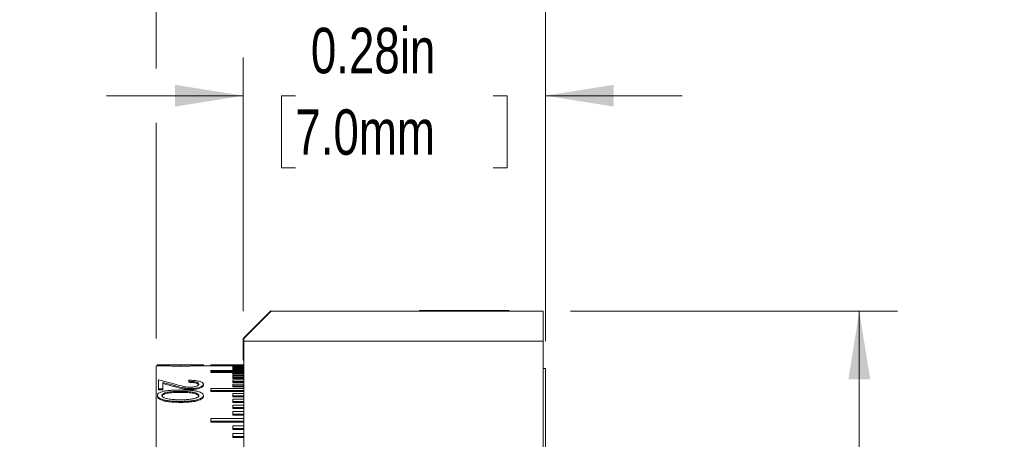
# Model space of a CAD drawing. Header units: inches. Extents: x 0.03 to 5.47, y 0.02 to 4.23.
# Tile 21 of 32: x 3.84 to 4.74, y 2.97 to 3.35. Entities that reach past the tile are written whole.
import ezdxf

# ---------------------------------------------------------------- set-up
doc = ezdxf.new("R2010")
doc.units = ezdxf.units.IN
doc.header["$LTSCALE"] = 0.5
doc.header["$MEASUREMENT"] = 0
doc.styles.add('SLDTEXTSTYLE0', font='TXT', dxfattribs={"width": 0.75})
doc.dimstyles.new('SLDDIMSTYLE0', dxfattribs={"dimtxt": 0.041667, "dimasz": 0.0625, "dimexe": 0, "dimexo": 0.0625, "dimgap": 0.010417, "dimtad": 0, "dimtih": 1, "dimtoh": 1, "dimrnd": 1e-09, "dimdsep": 46, "dimtxsty": 'SLDTEXTSTYLE0', "dimsah": 1, "dimcen": 0.09, "dimadec": 0, "dimazin": 2, "dimtfac": 1, "dimtofl": 0, "dimtmove": 0, "dimatfit": 3, "dimfxl": 1, "dimfrac": 2, "dimtolj": 1, "dimtzin": 12, "dimarcsym": 0})
doc.dimstyles.new('SLDDIMSTYLE5', dxfattribs={"dimtxt": 0.041667, "dimasz": 0.0625, "dimexe": 0, "dimexo": 0.0625, "dimgap": 0.010417, "dimtad": 0, "dimtih": 1, "dimtoh": 1, "dimrnd": 1e-09, "dimdsep": 46, "dimtxsty": 'SLDTEXTSTYLE0', "dimsah": 1, "dimcen": 0.09, "dimadec": 0, "dimazin": 2, "dimtfac": 1, "dimtmove": 0, "dimatfit": 0, "dimfxl": 1, "dimfrac": 2, "dimtolj": 1, "dimtzin": 12, "dimarcsym": 0})

# ---------------------------------------------------------------- blocks, each defined once
blk = doc.blocks.new('_D_6')
at = {"color": 7, "linetype": 'Continuous', "lineweight": 18}
for p, q in [((3.9645, 3.30822), (3.9645, 3.55444)), ((4.3205, 3.05837), (4.3205, 3.55444)), ((3.9645, 3.51944), (3.8395, 3.51944)), ((4.05195, 3.51944), (4.03928, 3.51944)), ((4.03928, 3.51944), (4.03928, 3.45324)), ((4.23305, 3.51944), (4.24572, 3.51944)), ((4.24572, 3.51944), (4.24572, 3.45324)), ((4.3205, 3.51944), (4.4455, 3.51944)), ((4.03928, 3.45324), (4.05195, 3.45324)), ((4.24572, 3.45324), (4.23305, 3.45324)), ((3.9645, 3.06087), (3.9645, 3.25822))]:
    blk.add_line(p, q, dxfattribs=at)
for points in [[(3.9645, 3.51944), (3.902, 3.52944), (3.902, 3.50944)], [(4.3205, 3.51944), (4.383, 3.50944), (4.383, 3.52944)]]:
    blk.add_solid(points, dxfattribs=at)
at = {"color": 7, "linetype": 'Continuous', "lineweight": 18, "char_height": 0.041667, "attachment_point": 1, "style": 'SLDTEXTSTYLE0'}
for s, insert in [('0.36in', (4.06615, 3.5816)), ('9.0mm', (4.05195, 3.50695))]:
    blk.add_mtext(s, dxfattribs=dict(at, insert=insert))
blk = doc.blocks.new('_D_7')
at = {"color": 7, "linetype": 'Continuous', "lineweight": 18}
for p, q in [((4.044, 3.08587), (4.044, 3.31822)), ((4.3205, 3.05837), (4.3205, 3.31822)), ((4.044, 3.28322), (3.919, 3.28322)), ((4.0917, 3.28322), (4.07903, 3.28322)), ((4.07903, 3.28322), (4.07903, 3.21702)), ((4.2728, 3.28322), (4.28547, 3.28322)), ((4.28547, 3.28322), (4.28547, 3.21702)), ((4.3205, 3.28322), (4.4455, 3.28322)), ((4.07903, 3.21702), (4.0917, 3.21702)), ((4.28547, 3.21702), (4.2728, 3.21702))]:
    blk.add_line(p, q, dxfattribs=at)
for points in [[(4.044, 3.28322), (3.9815, 3.29322), (3.9815, 3.27322)], [(4.3205, 3.28322), (4.383, 3.27322), (4.383, 3.29322)]]:
    blk.add_solid(points, dxfattribs=at)
at = {"color": 7, "linetype": 'Continuous', "lineweight": 18, "char_height": 0.041667, "attachment_point": 1, "style": 'SLDTEXTSTYLE0'}
for s, insert in [('0.28in', (4.1059, 3.34538)), ('7.0mm', (4.0917, 3.27073))]:
    blk.add_mtext(s, dxfattribs=dict(at, insert=insert))
blk = doc.blocks.new('_D_8')
at = {"color": 7, "linetype": 'Continuous', "lineweight": 18}
for p, q in [((4.3435, 3.08587), (4.6426, 3.08587)), ((4.6076, 3.08587), (4.6076, 2.66653)), ((4.50166, 2.59187), (4.48899, 2.59187)), ((4.48899, 2.59187), (4.48899, 2.52567)), ((4.71354, 2.59187), (4.72622, 2.59187)), ((4.72622, 2.59187), (4.72622, 2.52567)), ((4.48899, 2.52567), (4.50166, 2.52567)), ((4.72622, 2.52567), (4.71354, 2.52567)), ((4.6076, 2.09787), (4.6076, 2.51722)), ((4.3435, 2.09787), (4.6426, 2.09787))]:
    blk.add_line(p, q, dxfattribs=at)
for points in [[(4.6076, 3.08587), (4.5976, 3.02337), (4.6176, 3.02337)], [(4.6076, 2.09787), (4.6176, 2.16037), (4.5976, 2.16037)]]:
    blk.add_solid(points, dxfattribs=at)
at = {"color": 7, "linetype": 'Continuous', "lineweight": 18, "char_height": 0.041667, "attachment_point": 1, "style": 'SLDTEXTSTYLE0'}
for s, insert in [('0.99in', (4.53125, 2.65403)), ('25.1mm', (4.50166, 2.57938))]:
    blk.add_mtext(s, dxfattribs=dict(at, insert=insert))

msp = doc.modelspace()

# ---------------------------------------------------------------- linework, layer by layer
at = {"color": 7, "linetype": 'Continuous', "lineweight": 18}
for p, q in [((4.04414, 3.06123), (4.06914, 3.08623)), ((4.0445, 3.06087), (4.0695, 3.08587)), ((4.06914, 3.08623), (4.0695, 3.08587)), ((4.0695, 3.08587), (4.3185, 3.08587)), ((4.20516, 3.08637), (4.20516, 3.08587)), ((4.20516, 3.08637), (4.22637, 3.08637)), ((4.22637, 3.08637), (4.22637, 3.08587)), ((4.22637, 3.08637), (4.24033, 3.08637)), ((4.24033, 3.08637), (4.24033, 3.08587)), ((4.26021, 3.08637), (4.24033, 3.08637)), ((4.25534, 3.08644), (4.25534, 3.08637)), ((4.25591, 3.08644), (4.25591, 3.08637)), ((4.26021, 3.08637), (4.26021, 3.08587)), ((4.26711, 3.08637), (4.26021, 3.08637)), ((4.26711, 3.08637), (4.26711, 3.08587)), ((4.27121, 3.08637), (4.26711, 3.08637)), ((4.27121, 3.08637), (4.27121, 3.08587)), ((4.27612, 3.08637), (4.27121, 3.08637)), ((4.27612, 3.08637), (4.27612, 3.08587)), ((4.27967, 3.08637), (4.27612, 3.08637)), ((4.27967, 3.08637), (4.27967, 3.08587)), ((4.28283, 3.08637), (4.27967, 3.08637)), ((4.28283, 3.08637), (4.28283, 3.08587)), ((4.28521, 3.08637), (4.28521, 3.08587)), ((4.28693, 3.08637), (4.28693, 3.08587)), ((4.28717, 3.08587), (4.28717, 3.08644)), ((4.3185, 3.08587), (4.3185, 3.05847)), ((4.044, 3.04087), (4.044, 3.06087)), ((4.044, 3.06087), (4.0445, 3.06087)), ((4.04414, 3.06123), (4.0445, 3.06087)), ((4.0445, 3.05847), (4.0445, 3.06087)), ((4.0445, 2.95022), (4.0445, 3.05847)), ((4.3185, 3.05847), (4.0445, 3.05847)), ((4.3185, 2.95022), (4.3185, 3.05847)), ((3.96552, 3.03587), (3.9645, 3.03587)), ((3.9645, 3.03587), (3.9645, 2.66806)), ((3.96961, 3.03687), (3.96528, 3.03687)), ((3.96547, 3.03687), (3.96547, 3.03587)), ((3.98648, 3.03663), (3.98648, 3.03563)), ((4.00772, 3.03687), (4.0034, 3.03687)), ((4.0145, 3.03587), (4.0075, 3.03587)), ((4.00752, 3.03687), (4.00752, 3.03587)), ((4.0445, 3.03687), (4.0145, 3.03687)), ((4.0145, 3.03686), (4.0145, 3.03687)), ((4.0145, 3.03686), (4.0145, 3.03586)), ((4.0445, 3.03686), (4.0145, 3.03686)), ((4.0345, 3.03586), (4.0145, 3.03586)), ((4.0345, 3.03672), (4.0445, 3.03672)), ((4.0345, 3.03654), (4.0345, 3.03672)), ((4.0445, 3.03654), (4.0345, 3.03654)), ((4.0345, 3.03611), (4.0345, 3.03654)), ((4.0345, 3.03611), (4.0445, 3.03611)), ((4.0345, 3.03576), (4.0345, 3.03611)), ((4.0445, 3.03576), (4.0345, 3.03576)), ((4.0345, 3.03505), (4.0345, 3.03576)), ((4.044, 3.04087), (4.0445, 3.04087)), ((4.0145, 3.03155), (4.0445, 3.03155)), ((4.0145, 3.03068), (4.0145, 3.03155)), ((4.0445, 3.03068), (4.0145, 3.03068)), ((4.0145, 3.0297), (4.0145, 3.03068)), ((4.0445, 3.0297), (4.0145, 3.0297)), ((4.0345, 3.03505), (4.0445, 3.03505)), ((4.0345, 3.03452), (4.0345, 3.03505)), ((4.0445, 3.03452), (4.0345, 3.03452)), ((4.0345, 3.03353), (4.0345, 3.03452)), ((4.0345, 3.03353), (4.0445, 3.03353)), ((4.0345, 3.03283), (4.0345, 3.03353)), ((4.0445, 3.03283), (4.0345, 3.03283)), ((4.0345, 3.03184), (4.0345, 3.03283)), ((4.0445, 3.03184), (4.0345, 3.03184)), ((4.0345, 3.02913), (4.0445, 3.02913)), ((4.0345, 3.02808), (4.0345, 3.02913)), ((4.0345, 3.02808), (4.0345, 3.02711)), ((4.0445, 3.02808), (4.0345, 3.02808)), ((4.0445, 3.02711), (4.0345, 3.02711)), ((4.3205, 3.03337), (4.3185, 3.03337)), ((4.3205, 2.28837), (4.3205, 3.03337)), ((3.9665, 3.0231), (3.98305, 3.01862)), ((3.9665, 3.01485), (3.9665, 3.0231)), ((3.98128, 3.01767), (3.9706, 3.0207)), ((3.9706, 3.01485), (3.9706, 3.0207)), ((3.98128, 3.01672), (3.9706, 3.01975)), ((3.98128, 3.01767), (3.98128, 3.01672)), ((3.99419, 3.02169), (3.99419, 3.02269)), ((3.99419, 3.02169), (3.99419, 3.02073)), ((4.00752, 3.01891), (4.00752, 3.01796)), ((4.0345, 3.02625), (4.0445, 3.02625)), ((4.0345, 3.02504), (4.0345, 3.02625)), ((4.0445, 3.02504), (4.0345, 3.02504)), ((4.0345, 3.02407), (4.0345, 3.02504)), ((4.0445, 3.02407), (4.0345, 3.02407)), ((4.0345, 3.02293), (4.0445, 3.02293)), ((4.0345, 3.02155), (4.0345, 3.02293)), ((4.0445, 3.02155), (4.0345, 3.02155)), ((4.0345, 3.02059), (4.0345, 3.02155)), ((4.0445, 3.02059), (4.0345, 3.02059)), ((4.0345, 3.01917), (4.0445, 3.01917)), ((4.0345, 3.01762), (4.0345, 3.01917)), ((4.0445, 3.01762), (4.0345, 3.01762)), ((4.0345, 3.01667), (4.0345, 3.01762)), ((3.96547, 3.00875), (3.96547, 3.00783)), ((3.9706, 3.01485), (3.9665, 3.01485)), ((3.9665, 3.01485), (3.9665, 3.01391)), ((3.9706, 3.01391), (3.9665, 3.01391)), ((3.9706, 3.01485), (3.9706, 3.01391)), ((3.9865, 3.01142), (3.9865, 3.01236)), ((3.99563, 3.01502), (3.99563, 3.01408)), ((4.00752, 3.00875), (4.00752, 3.00783)), ((4.0145, 3.01498), (4.0445, 3.01498)), ((4.0145, 3.01326), (4.0145, 3.01498)), ((4.0445, 3.01326), (4.0145, 3.01326)), ((4.0145, 3.01232), (4.0145, 3.01326)), ((4.0445, 3.01232), (4.0145, 3.01232)), ((4.0445, 3.01667), (4.0345, 3.01667)), ((4.0345, 3.01035), (4.0445, 3.01035)), ((4.0345, 3.00847), (4.0345, 3.01035)), ((3.98648, 3.00327), (3.98648, 3.00236)), ((4.0445, 3.00847), (4.0345, 3.00847)), ((4.0345, 3.00754), (4.0345, 3.00847)), ((4.0445, 3.00754), (4.0345, 3.00754)), ((4.0345, 3.0053), (4.0445, 3.0053)), ((4.0345, 3.00325), (4.0345, 3.0053)), ((4.0445, 3.00325), (4.0345, 3.00325)), ((4.0345, 3.00234), (4.0345, 3.00325)), ((4.0445, 3.00234), (4.0345, 3.00234)), ((4.0345, 2.99982), (4.0445, 2.99982)), ((4.0345, 2.99762), (4.0345, 2.99982)), ((3.9645, 2.99307), (3.96444, 2.99307)), ((4.0445, 2.99762), (4.0345, 2.99762)), ((4.0345, 2.99673), (4.0345, 2.99762)), ((4.0445, 2.99673), (4.0345, 2.99673)), ((4.0345, 2.99393), (4.0445, 2.99393)), ((4.0345, 2.99158), (4.0345, 2.99393)), ((4.0445, 2.99158), (4.0345, 2.99158)), ((4.0345, 2.9907), (4.0345, 2.99158)), ((4.0445, 2.9907), (4.0345, 2.9907)), ((3.9645, 2.9819), (3.96444, 2.9819)), ((4.0145, 2.98764), (4.0445, 2.98764)), ((4.0145, 2.98513), (4.0145, 2.98764)), ((4.0445, 2.98513), (4.0145, 2.98513)), ((4.0145, 2.98427), (4.0145, 2.98513)), ((4.0445, 2.98427), (4.0145, 2.98427)), ((4.0345, 2.98095), (4.0445, 2.98095)), ((4.0345, 2.97829), (4.0345, 2.98095)), ((4.0345, 2.97829), (4.0345, 2.97745)), ((4.0445, 2.97829), (4.0345, 2.97829)), ((4.0445, 2.97745), (4.0345, 2.97745)), ((4.0345, 2.97387), (4.0445, 2.97387)), ((4.0345, 2.97107), (4.0345, 2.97387)), ((4.0445, 2.97107), (4.0345, 2.97107)), ((4.0345, 2.97024), (4.0345, 2.97107)), ((4.0445, 2.97024), (4.0345, 2.97024))]:
    msp.add_line(p, q, dxfattribs=at)
for points, knots in [([(4.28521, 3.08637), (4.28502, 3.08637), (4.28465, 3.08637), (4.28402, 3.08637), (4.28342, 3.08637), (4.28302, 3.08637), (4.28283, 3.08637)], [0, 0, 0, 0, 0.2868365, 0.5515513, 0.7905268, 1, 1, 1, 1]), ([(4.28693, 3.08637), (4.28688, 3.08637), (4.28678, 3.08637), (4.28661, 3.08637), (4.28641, 3.08637), (4.28613, 3.08637), (4.28576, 3.08637), (4.28539, 3.08637), (4.28521, 3.08637)], [0, 0, 0, 0, 0.146774, 0.285696, 0.418049, 0.543802, 0.779771, 1, 1, 1, 1]), ([(3.98648, 3.03663), (3.98559, 3.03663), (3.98391, 3.03663), (3.98156, 3.03664), (3.9793, 3.03665), (3.97706, 3.03666), (3.97481, 3.03669), (3.9723, 3.03672), (3.97015, 3.03676), (3.96847, 3.0368), (3.96742, 3.03682), (3.96657, 3.03684), (3.96573, 3.03687), (3.9656, 3.03687), (3.96552, 3.03687)], [0, 0, 0, 0, 0.096333, 0.180606, 0.253004, 0.34203, 0.426025, 0.505954, 0.637246, 0.698752, 0.758853, 0.822918, 0.885538, 1, 1, 1, 1]), ([(3.98648, 3.03563), (3.98518, 3.03563), (3.98283, 3.03563), (3.97966, 3.03565), (3.97706, 3.03566), (3.97481, 3.03569), (3.97284, 3.03571), (3.97114, 3.03574), (3.96926, 3.03578), (3.9677, 3.03581), (3.96657, 3.03584), (3.96573, 3.03587), (3.9656, 3.03587), (3.96552, 3.03587)], [0, 0, 0, 0, 0.140258, 0.253229, 0.34236, 0.42642, 0.506372, 0.573918, 0.637943, 0.759179, 0.823207, 0.885719, 1, 1, 1, 1]), ([(3.96957, 3.03687), (3.96968, 3.03687), (3.9699, 3.03687), (3.97146, 3.03684), (3.97368, 3.0368), (3.9755, 3.03679), (3.97644, 3.03678)], [0, 0, 0, 0, 0.251788, 0.498637, 0.742498, 1, 1, 1, 1]), ([(3.97644, 3.03678), (3.97808, 3.03677), (3.98137, 3.03675), (3.98479, 3.03674), (3.9865, 3.03674)], [0, 0, 0, 0, 0.499768, 1, 1, 1, 1]), ([(4.00748, 3.03687), (4.00739, 3.03687), (4.00721, 3.03687), (4.00567, 3.03682), (4.00371, 3.03678), (4.00183, 3.03674), (3.99979, 3.03671), (3.99702, 3.03667), (3.99396, 3.03665), (3.99127, 3.03664), (3.98892, 3.03663), (3.98734, 3.03663), (3.98648, 3.03663)], [0, 0, 0, 0, 0.114076, 0.240907, 0.363598, 0.427337, 0.493936, 0.616364, 0.746838, 0.830063, 0.907436, 1, 1, 1, 1]), ([(4.0075, 3.03587), (4.00748, 3.03587), (4.00744, 3.03587), (4.00693, 3.03586), (4.00569, 3.03582), (4.00329, 3.03577), (4.00034, 3.03571), (3.99702, 3.03567), (3.99356, 3.03565), (3.99001, 3.03563), (3.98766, 3.03563), (3.98648, 3.03563)], [0, 0, 0, 0, 0.053746, 0.114299, 0.24095, 0.363575, 0.49365, 0.616148, 0.746681, 0.873326, 1, 1, 1, 1]), ([(3.9865, 3.03674), (3.98729, 3.03674), (3.98876, 3.03674), (3.99099, 3.03675), (3.99315, 3.03676), (3.99528, 3.03677), (3.99753, 3.03679), (3.99976, 3.03681), (4.00176, 3.03684), (4.00285, 3.03686), (4.00334, 3.03687), (4.00339, 3.03687), (4.00342, 3.03687)], [0, 0, 0, 0, 0.108285, 0.200938, 0.304668, 0.406677, 0.500205, 0.629894, 0.749784, 0.876363, 0.9323, 1, 1, 1, 1]), ([(3.99563, 3.01502), (3.99422, 3.01507), (3.99138, 3.01515), (3.98643, 3.01613), (3.98334, 3.01705), (3.98128, 3.01767)], [0, 0, 0, 0, 0.249344, 0.499031, 1, 1, 1, 1]), ([(3.98305, 3.01862), (3.98483, 3.01809), (3.98749, 3.0173), (3.9916, 3.01636), (3.99408, 3.01626), (3.99531, 3.01622)], [0, 0, 0, 0, 0.501295, 0.751151, 1, 1, 1, 1]), ([(3.99419, 3.02269), (3.99507, 3.02267), (3.9968, 3.02264), (3.99932, 3.02244), (4.00164, 3.02212), (4.00369, 3.02167), (4.0054, 3.0211), (4.00665, 3.02044), (4.0074, 3.0197), (4.00748, 3.01917), (4.00752, 3.01891)], [0, 0, 0, 0, 0.127501, 0.249783, 0.374652, 0.499591, 0.626366, 0.749678, 0.874808, 1, 1, 1, 1]), ([(4.00342, 3.01896), (4.00331, 3.01933), (4.00315, 3.01989), (4.00201, 3.02052), (4.00086, 3.02093), (3.99941, 3.02126), (3.99723, 3.02157), (3.9954, 3.02164), (3.99419, 3.02169)], [0, 0, 0, 0, 0.249652, 0.373169, 0.500086, 0.62263, 0.750358, 1, 1, 1, 1]), ([(4.00315, 3.01847), (4.00308, 3.01868), (4.00294, 3.01907), (4.002, 3.01957), (4.00086, 3.01997), (3.99941, 3.0203), (3.99723, 3.02061), (3.9954, 3.02068), (3.99419, 3.02073)], [0, 0, 0, 0, 0.159246, 0.297509, 0.439593, 0.576913, 0.720057, 1, 1, 1, 1]), ([(3.99531, 3.01622), (3.99589, 3.01623), (3.99699, 3.01625), (3.9991, 3.01648), (4.00128, 3.01703), (4.00313, 3.01794), (4.00332, 3.01862), (4.00342, 3.01896)], [0, 0, 0, 0, 0.132068, 0.250336, 0.499914, 0.749726, 1, 1, 1, 1]), ([(4.00752, 3.01891), (4.0074, 3.01842), (4.0072, 3.01768), (4.00574, 3.01677), (4.00371, 3.01598), (4.00038, 3.01519), (3.99721, 3.01508), (3.99563, 3.01502)], [0, 0, 0, 0, 0.250192, 0.374962, 0.501112, 0.750693, 1, 1, 1, 1]), ([(4.00752, 3.01796), (4.0074, 3.01747), (4.0072, 3.01673), (4.00574, 3.01582), (4.00371, 3.01504), (4.00038, 3.01425), (3.99721, 3.01414), (3.99563, 3.01408)], [0, 0, 0, 0, 0.2498805, 0.3745759, 0.5006732, 0.7503818, 1, 1, 1, 1]), ([(3.96547, 3.00875), (3.96557, 3.0092), (3.96576, 3.01008), (3.96733, 3.01124), (3.96965, 3.01216), (3.9726, 3.01281), (3.97589, 3.01325), (3.9793, 3.01348), (3.98285, 3.0136), (3.98522, 3.01361), (3.98648, 3.01362)], [0, 0, 0, 0, 0.126974, 0.249362, 0.369393, 0.493903, 0.618581, 0.745078, 0.86513, 1, 1, 1, 1]), ([(3.98648, 3.00327), (3.98559, 3.00327), (3.98391, 3.00329), (3.98156, 3.00335), (3.9793, 3.00347), (3.97706, 3.00365), (3.97481, 3.00394), (3.9723, 3.0044), (3.97015, 3.00496), (3.96847, 3.00563), (3.96742, 3.00617), (3.96657, 3.00677), (3.96569, 3.00763), (3.96556, 3.0083), (3.96547, 3.00875)], [0, 0, 0, 0, 0.0951959, 0.1784746, 0.2500183, 0.3379935, 0.4209967, 0.499982, 0.6297251, 0.690505, 0.7498967, 0.8132055, 0.8750859, 1, 1, 1, 1]), ([(3.9865, 3.01236), (3.98467, 3.01234), (3.98102, 3.01232), (3.97642, 3.012), (3.9732, 3.01135), (3.97123, 3.01064), (3.97014, 3.00989), (3.96965, 3.00923), (3.9696, 3.00888), (3.96957, 3.00871)], [0, 0, 0, 0, 0.250283, 0.499783, 0.629656, 0.749596, 0.874596, 0.937269, 1, 1, 1, 1]), ([(3.96957, 3.00871), (3.96968, 3.00833), (3.9699, 3.00758), (3.97146, 3.00659), (3.97368, 3.0058), (3.9755, 3.0055), (3.97644, 3.00535)], [0, 0, 0, 0, 0.251788, 0.498637, 0.742498, 1, 1, 1, 1]), ([(3.9865, 3.01142), (3.98467, 3.01141), (3.98102, 3.01139), (3.97643, 3.01106), (3.9732, 3.01042), (3.97124, 3.00971), (3.97013, 3.00899), (3.96983, 3.00851), (3.96974, 3.00836)], [0, 0, 0, 0, 0.269538, 0.538196, 0.67797, 0.806967, 0.941307, 1, 1, 1, 1]), ([(3.99563, 3.01408), (3.99422, 3.01412), (3.99138, 3.01421), (3.98643, 3.01518), (3.98334, 3.0161), (3.98128, 3.01672)], [0, 0, 0, 0, 0.2495052, 0.499227, 1, 1, 1, 1]), ([(3.98648, 3.01362), (3.98734, 3.01362), (3.98897, 3.01361), (3.9913, 3.01356), (3.99361, 3.01348), (3.99589, 3.01334), (3.99814, 3.01312), (4.00066, 3.01276), (4.0028, 3.01228), (4.00449, 3.0117), (4.00555, 3.01121), (4.00641, 3.01066), (4.0073, 3.00986), (4.00743, 3.0092), (4.00752, 3.00875)], [0, 0, 0, 0, 0.091593, 0.174886, 0.250023, 0.339359, 0.422364, 0.499985, 0.629222, 0.690121, 0.74996, 0.813119, 0.87513, 1, 1, 1, 1]), ([(4.00752, 3.00875), (4.00743, 3.0083), (4.00725, 3.0074), (4.00568, 3.00614), (4.00371, 3.00527), (4.00183, 3.0047), (3.99979, 3.00422), (3.99702, 3.00376), (3.99396, 3.00348), (3.99127, 3.00334), (3.98892, 3.00328), (3.98734, 3.00327), (3.98648, 3.00327)], [0, 0, 0, 0, 0.124524, 0.249859, 0.371103, 0.434091, 0.499905, 0.620889, 0.749824, 0.832067, 0.908528, 1, 1, 1, 1]), ([(4.00342, 3.00871), (4.00333, 3.00905), (4.00315, 3.00975), (4.00176, 3.01063), (3.99982, 3.01135), (3.99662, 3.01199), (3.99203, 3.01232), (3.98837, 3.01234), (3.9865, 3.01236)], [0, 0, 0, 0, 0.1250052, 0.2500906, 0.3688346, 0.5000868, 0.7432705, 1, 1, 1, 1]), ([(4.00342, 3.00778), (4.00333, 3.00813), (4.00315, 3.00882), (4.00176, 3.0097), (3.99982, 3.01042), (3.99662, 3.01105), (3.99203, 3.01138), (3.98837, 3.01141), (3.9865, 3.01142)], [0, 0, 0, 0, 0.12479, 0.249726, 0.368414, 0.499693, 0.743051, 1, 1, 1, 1]), ([(3.9865, 3.00474), (3.98729, 3.00474), (3.98876, 3.00475), (3.99099, 3.00482), (3.99315, 3.00495), (3.99528, 3.00515), (3.99753, 3.00547), (3.99976, 3.00596), (4.00176, 3.00672), (4.00285, 3.00749), (4.00334, 3.00817), (4.00339, 3.00852), (4.00342, 3.00871)], [0, 0, 0, 0, 0.108285, 0.200938, 0.304668, 0.406677, 0.500205, 0.629894, 0.749784, 0.876363, 0.9323, 1, 1, 1, 1]), ([(3.98648, 3.00236), (3.98518, 3.00237), (3.98283, 3.00239), (3.97966, 3.00252), (3.97706, 3.00274), (3.97481, 3.00303), (3.97284, 3.00338), (3.97114, 3.00379), (3.96926, 3.00436), (3.9677, 3.00506), (3.96657, 3.00585), (3.96569, 3.00671), (3.96556, 3.00738), (3.96547, 3.00783)], [0, 0, 0, 0, 0.138605, 0.250244, 0.338325, 0.421395, 0.500405, 0.567155, 0.630425, 0.750233, 0.813506, 0.875281, 1, 1, 1, 1]), ([(3.97644, 3.00535), (3.97808, 3.00516), (3.98137, 3.00478), (3.98479, 3.00475), (3.9865, 3.00474)], [0, 0, 0, 0, 0.499768, 1, 1, 1, 1]), ([(4.00752, 3.00783), (4.0075, 3.0076), (4.00746, 3.00715), (4.00693, 3.00626), (4.00569, 3.00522), (4.00329, 3.00417), (4.00034, 3.00339), (3.99702, 3.00285), (3.99356, 3.00253), (3.99001, 3.00238), (3.98766, 3.00236), (3.98648, 3.00236)], [0, 0, 0, 0, 0.064802, 0.124648, 0.249819, 0.371011, 0.499567, 0.620633, 0.749641, 0.874806, 1, 1, 1, 1])]:
    msp.add_open_spline(points, degree=3, knots=knots, dxfattribs=at)

# ---------------------------------------------------------------- dimensions: what is measured, and where the dimension line sits
for base, p1, picture, middle in [((4.3205, 3.51944), (3.9645, 3.03587), '_D_6', (4.1425, 3.51944)), ((4.3205, 3.28322), (4.044, 3.06087), '_D_7', (4.18225, 3.28322))]:
    dim = msp.add_linear_dim(base=base, p1=p1, p2=(4.3205, 3.03337), dimstyle='SLDDIMSTYLE5', dxfattribs=at)
    dim.commit()
    dim.dimension.update_dxf_attribs({"geometry": picture, "text_midpoint": middle, "dimtype": 160})
dim = msp.add_linear_dim(base=(4.6076, 2.09787), p1=(4.3185, 3.08587), p2=(4.3185, 2.09787), angle=90, dimstyle='SLDDIMSTYLE0', dxfattribs=at)
dim.commit()
dim.dimension.update_dxf_attribs({"geometry": '_D_8', "text_midpoint": (4.6076, 2.59187), "dimtype": 160})

doc.saveas('drawing.dxf')
